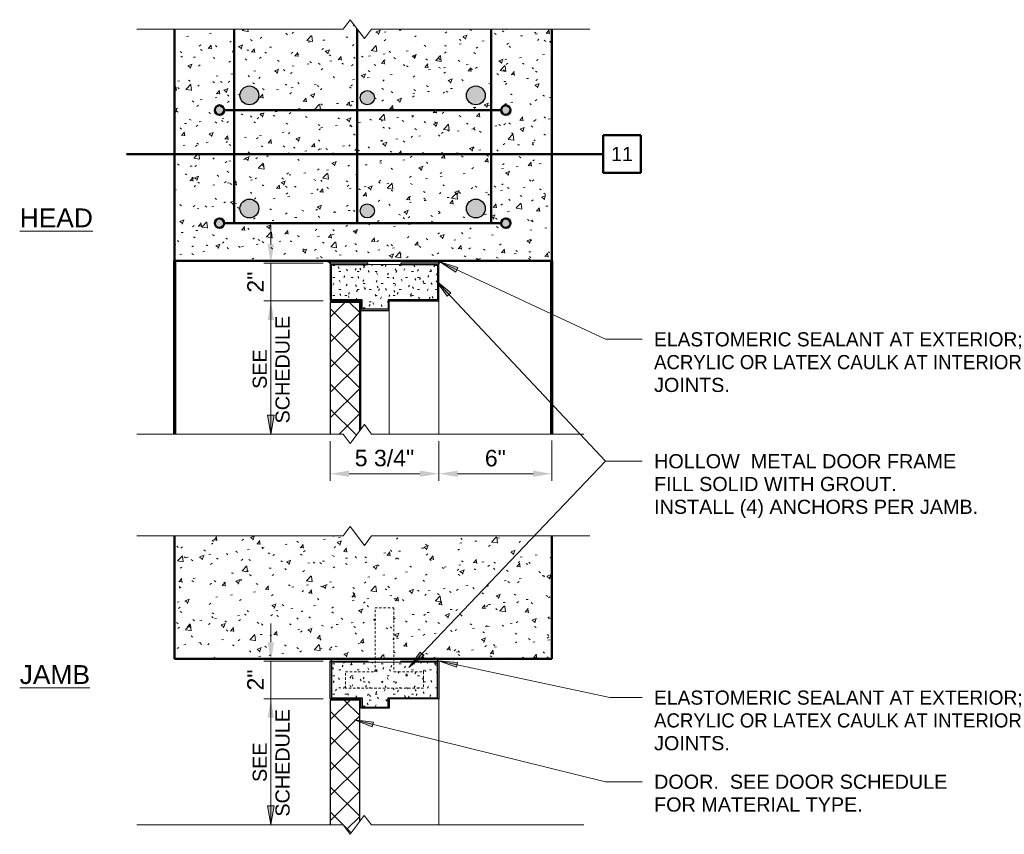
# Model space of a CAD drawing. Header units: inches. Extents: x 32 to 1061, y -183 to 263.
# Tile 2 of 16: x 749 to 801, y -174 to -131. Entities that reach past the tile are written whole.
import ezdxf

# ---------------------------------------------------------------- set-up
doc = ezdxf.new("R2010")
doc.units = ezdxf.units.IN
doc.header["$MEASUREMENT"] = 0
doc.linetypes.add('Hidden 1_8_', pattern=[0.1875, 0.125, -0.0625])
for name, color, linetype, lineweight in [('A-ANNO-DIMS', 211, 'Continuous', 9), ('A-ANNO-NOTE', 131, 'Continuous', 9), ('A-DETL', 90, 'Continuous', 70), ('A-DETL-GENF', 92, 'Continuous', 9), ('A-DETL-HDLN', 90, 'Hidden 1_8_', 9), ('A-DETL-THIN', 151, 'Continuous', 9), ('A-DETL-WIDE', 214, 'Continuous', 50), ('G-ANNO-TEXT', 231, 'Continuous', 9)]:
    doc.layers.add(name, color=color, linetype=linetype, lineweight=lineweight)
doc.styles.add('Arial', font='arial.ttf', dxfattribs={"height": 2})
doc.styles.add('Arial_1', font='arial.ttf', dxfattribs={"height": 0.375})
doc.dimstyles.new('Continuous_USACE', dxfattribs={"dimscale": 12, "dimtxt": 0.875, "dimasz": 0.083333, "dimexe": 0.03125, "dimexo": 0.03125, "dimgap": 0.03125, "dimtad": 1, "dimdec": 5, "dimrnd": 0.03125, "dimzin": 3, "dimdsep": 46, "dimlunit": 4, "dimtxsty": 'Arial_1', "dimcen": 0.09, "dimazin": 0, "dimtfac": 1, "dimtdec": 5, "dimtix": 1, "dimtmove": 0, "dimatfit": 3, "dimfxl": 1, "dimtvp": 1, "dimtfill": 1, "dimfrac": 2, "dimtolj": 1, "dimtzin": 0, "dimlwd": 20, "dimlwe": 20, "dimarcsym": 2})
pattern_1 = [(50, (926.6095, 0), (2.295291, -0.20023), [0.24, -2.64]), (355, (926.6095, 0), (-0.443919, 2.40685), [0.192, -2.112]), (100.451, (926.8005, -0.017), (1.851477, 2.206452), [0.204, -2.244]), (46.184, (926.6095, 0.64), (3.414983, -0.529882), [0.36, -3.96]), (96.636, (926.8945, 0.596), (2.990774, 3.117504), [0.306, -3.365]), (351.184, (926.6095, 0.64), (2.99112, 3.117406), [0.288, -3.168]), (21, (926.9295, 0.48), (1.910434, -1.287904), [0.24, -2.64]), (326, (926.9295, 0.48), (0.778604, 2.320293), [0.192, -2.112]), (71.451, (927.0885, 0.373), (2.689047, 1.032193), [0.204, -2.244]), (37.5, (926.6095, 0), (0.0388938, 1.064692), [0.106, -1.981, 0.106, -2.038, -2.12]), (37.5, (926.6095, 0), (0.0388938, 1.064692), [-4.23, 0.106, -2.014]), (7.5, (926.6095, 0), (0.841523, 1.261634), [0.106, -1.117, 0.106, -1.933, -0.808]), (7.5, (926.6095, 0), (0.841523, 1.261634), [-3.261, 0.106, -0.702]), (327.5, (925.8955, 0), (1.7078417, -0.0718797), [0.106, -0.694, 0.106, -2.39, -3.312]), (327.5, (925.8955, 0), (1.7078417, -0.0718797), [-3.296, 0.106, -3.206]), (317.5, (925.5755, 0), (1.865863, 0.320695), [0.106, -0.934, 0.106, -1.552, -2.352]), (317.5, (925.5755, 0), (1.865863, 0.320695), [-2.698, 0.106, -2.246])]
pattern_2 = [(0, (926.6095, 0), (1.28, 0.32), [0.106, -0.854, 0.106, -0.854, -5.12]), (0, (926.6095, 0), (1.28, 0.32), [-1.92, 0.106, -1.814, 0.106, -0.854, -2.24]), (0, (926.6095, 0), (1.28, 0.32), [-4.8, 0.106, -0.534, 0.106, -1.494]), (120, (927.0895, 0.16), (-0.91712813, 0.9485125), [0.106, -0.854, 0.106, -0.854, -5.12]), (120, (927.0895, 0.16), (-0.91712813, 0.9485125), [-1.92, 0.106, -1.814, 0.106, -0.854, -2.24]), (120, (927.0895, 0.16), (-0.91712813, 0.9485125), [-4.8, 0.106, -0.534, 0.106, -1.494]), (240, (927.2495, 0.8), (-0.36287187, -1.2685125), [0.106, -0.854, 0.106, -0.854, -5.12]), (240, (927.2495, 0.8), (-0.36287187, -1.2685125), [-1.92, 0.106, -1.814, 0.106, -0.854, -2.24]), (240, (927.2495, 0.8), (-0.36287187, -1.2685125), [-4.8, 0.106, -0.534, 0.106, -1.494])]
pattern_3 = [(45, (926.6095, 0), (-0.6675088, 0.6675088), []), (135, (926.6095, 0), (-0.6675088, -0.6675088), [])]

# ---------------------------------------------------------------- blocks, each defined once
blk = doc.blocks.new('Break Line Small - Break Line Small-543125-DOOR - HM CONCRETE WALL')
at = {"layer": 'A-DETL-GENF'}
for p, q in [((-11.684, 0), (-0.75, 0)), ((-0.75, 0), (-0.375, 0.5)), ((-0.375, 0.5), (0.375, -0.5)), ((0.375, -0.5), (0.75, 0)), ((0.75, 0), (12.316, 0))]:
    blk.add_line(p, q, dxfattribs=at)
blk = doc.blocks.new('Break Line Small - Break Line Small-544373-DOOR - HM CONCRETE WALL')
at = {"layer": 'A-DETL-GENF'}
for p, q in [((0.375, 0.5), (-0.375, -0.5)), ((0.75, 0), (0.375, 0.5)), ((-0.75, 0), (-11.684, 0)), ((-0.375, -0.5), (-0.75, 0)), ((12.007, 0), (0.75, 0))]:
    blk.add_line(p, q, dxfattribs=at)
blk = doc.blocks.new('Break Line Small - Break Line Small-544502-DOOR - HM CONCRETE WALL')
at = {"layer": 'A-DETL-GENF'}
for p, q in [((0.375, 0.5), (-0.375, -0.5)), ((0.75, 0), (0.375, 0.5)), ((-0.75, 0), (-11.681, 0)), ((-0.375, -0.5), (-0.75, 0)), ((12.009, 0), (0.75, 0))]:
    blk.add_line(p, q, dxfattribs=at)
blk = doc.blocks.new('*D62')
at = {"layer": 'A-ANNO-DIMS', "color": 0, "lineweight": 20, "transparency": 16777216}
for p, q in [((771.259, -152.993), (771.259, -155.096)), ((777.259, -152.965), (777.259, -155.096)), ((776.259, -154.721), (772.259, -154.721))]:
    blk.add_line(p, q, dxfattribs=at)
at = {"layer": 'A-ANNO-DIMS', "color": 0, "transparency": 16777216}
for points in [[(772.259, -154.554), (772.259, -154.888), (771.259, -154.721)], [(776.259, -154.554), (776.259, -154.888), (777.259, -154.721)]]:
    blk.add_solid(points, dxfattribs=at)
at = {"layer": 'A-ANNO-DIMS', "color": 0, "lineweight": 20, "transparency": 16777216, "insert": (774.259, -153.899), "char_height": 0.875, "width": 1.14426, "attachment_point": 5, "style": 'Arial_1', "bg_fill": 3, "box_fill_scale": 1.25, "bg_fill_color": 256, "bg_fill_true_color": 13158600, "bg_fill_transparency": 0}
blk.add_mtext('\\A1;6"', dxfattribs=at)
blk = doc.blocks.new('*D63')
at = {"layer": 'A-ANNO-DIMS', "color": 0, "lineweight": 20, "transparency": 16777216}
for p, q in [((765.509, -152.993), (765.509, -155.096)), ((771.259, -152.993), (771.259, -155.096)), ((770.259, -154.721), (766.509, -154.721))]:
    blk.add_line(p, q, dxfattribs=at)
at = {"layer": 'A-ANNO-DIMS', "color": 0, "transparency": 16777216}
for points in [[(766.509, -154.554), (766.509, -154.888), (765.509, -154.721)], [(770.259, -154.554), (770.259, -154.888), (771.259, -154.721)]]:
    blk.add_solid(points, dxfattribs=at)
at = {"layer": 'A-ANNO-DIMS', "color": 0, "lineweight": 20, "transparency": 16777216, "insert": (768.384, -153.893), "char_height": 0.875, "width": 3.23501, "attachment_point": 5, "style": 'Arial_1', "bg_fill": 3, "box_fill_scale": 1.25, "bg_fill_color": 256, "bg_fill_true_color": 13158600, "bg_fill_transparency": 0}
blk.add_mtext('\\A1;5 3/4"', dxfattribs=at)
blk = doc.blocks.new('*D64')
at = {"layer": 'A-ANNO-DIMS', "color": 0, "lineweight": 20, "transparency": 16777216}
for p, q in [((762.362, -142.561), (762.362, -141.561)), ((765.134, -143.561), (761.987, -143.561)), ((762.362, -143.561), (762.362, -145.561)), ((765.134, -145.561), (761.987, -145.561)), ((762.362, -146.561), (762.362, -147.561))]:
    blk.add_line(p, q, dxfattribs=at)
at = {"layer": 'A-ANNO-DIMS', "color": 0, "transparency": 16777216}
for points in [[(762.195, -142.561), (762.529, -142.561), (762.362, -143.561)], [(762.195, -146.561), (762.529, -146.561), (762.362, -145.561)]]:
    blk.add_solid(points, dxfattribs=at)
at = {"layer": 'A-ANNO-DIMS', "color": 0, "lineweight": 20, "transparency": 16777216, "insert": (761.548, -144.561), "char_height": 0.875, "width": 1.14426, "attachment_point": 5, "rotation": 90, "style": 'Arial_1', "bg_fill": 3, "box_fill_scale": 1.25, "bg_fill_color": 256, "bg_fill_true_color": 13158600, "bg_fill_transparency": 0}
blk.add_mtext('\\A1;2"', dxfattribs=at)
blk = doc.blocks.new('*D65')
at = {"layer": 'A-ANNO-DIMS', "color": 0, "lineweight": 20, "transparency": 16777216}
for p, q in [((762.362, -163.656), (762.362, -162.656)), ((765.134, -164.656), (761.987, -164.656)), ((762.362, -164.656), (762.362, -166.656)), ((765.134, -166.656), (761.987, -166.656)), ((762.362, -167.656), (762.362, -168.656))]:
    blk.add_line(p, q, dxfattribs=at)
at = {"layer": 'A-ANNO-DIMS', "color": 0, "transparency": 16777216}
for points in [[(762.195, -163.656), (762.529, -163.656), (762.362, -164.656)], [(762.195, -167.656), (762.529, -167.656), (762.362, -166.656)]]:
    blk.add_solid(points, dxfattribs=at)
at = {"layer": 'A-ANNO-DIMS', "color": 0, "lineweight": 20, "transparency": 16777216, "insert": (761.548, -165.656), "char_height": 0.875, "width": 1.14426, "attachment_point": 5, "rotation": 90, "style": 'Arial_1', "bg_fill": 3, "box_fill_scale": 1.25, "bg_fill_color": 256, "bg_fill_true_color": 13158600, "bg_fill_transparency": 0}
blk.add_mtext('\\A1;2"', dxfattribs=at)

msp = doc.modelspace()

# ---------------------------------------------------------------- hatches: boundary and pattern name
at = {"layer": 'A-ANNO-NOTE'}
for points in [[(762.361877, -152.618708), (762.538204, -151.618708), (762.18555, -151.618708)], [(762.361877, -173.322624), (762.538204, -172.322624), (762.18555, -172.322624)]]:
    msp.add_hatch(color=256, dxfattribs=at).paths.add_polyline_path(points)
at = {"layer": 'A-DETL-GENF'}
h = msp.add_hatch(dxfattribs=at)
h.set_pattern_fill('FP4_9', style=0, pattern_type=2)
h.set_pattern_definition(pattern_1)
h.paths.add_polyline_path([(757.329365, -143.436503), (777.258691, -143.436503), (777.258691, -131.147396), (767.692796, -131.147396), (767.317796, -131.647396), (766.567796, -130.647396), (766.192796, -131.147396), (757.258691, -131.147396), (757.258691, -143.436503)])
h.paths.add_polyline_path([(759.635551, -141.686503), (759.570846, -141.677984), (759.510551, -141.653009), (759.458774, -141.61328), (759.419045, -141.561503), (759.39407, -141.501208), (759.385551, -141.436503), (759.39407, -141.371798), (759.419045, -141.311503), (759.458774, -141.259726), (759.510551, -141.219996), (759.570846, -141.195021), (759.635551, -141.186503), (759.700256, -141.195021), (759.760551, -141.219996), (759.812328, -141.259726), (759.852057, -141.311503), (759.877033, -141.371798), (759.885551, -141.436503), (759.877033, -141.501208), (759.852057, -141.561503), (759.812328, -141.61328), (759.760551, -141.653009), (759.700256, -141.677984)])
h.paths.add_polyline_path([(774.812541, -141.686503), (774.747836, -141.677984), (774.687541, -141.653009), (774.635764, -141.61328), (774.596035, -141.561503), (774.57106, -141.501208), (774.562541, -141.436503), (774.57106, -141.371798), (774.596035, -141.311503), (774.635764, -141.259726), (774.687541, -141.219996), (774.747836, -141.195021), (774.812541, -141.186503), (774.877246, -141.195021), (774.937541, -141.219996), (774.989318, -141.259726), (775.029047, -141.311503), (775.054022, -141.371798), (775.062541, -141.436503), (775.054022, -141.501208), (775.029047, -141.561503), (774.989318, -141.61328), (774.937541, -141.653009), (774.877246, -141.677984)])
h.paths.add_polyline_path([(761.225248, -141.15945), (761.095839, -141.142413), (760.975248, -141.092463), (760.871695, -141.013003), (760.792236, -140.90945), (760.742285, -140.78886), (760.725248, -140.65945), (760.742285, -140.530041), (760.792236, -140.40945), (760.871695, -140.305897), (760.975248, -140.226437), (761.095839, -140.176487), (761.225248, -140.15945), (761.354658, -140.176487), (761.475248, -140.226437), (761.578802, -140.305897), (761.658261, -140.40945), (761.708211, -140.530041), (761.725248, -140.65945), (761.708211, -140.78886), (761.658261, -140.90945), (761.578802, -141.013003), (761.475248, -141.092463), (761.354658, -141.142413)])
h.paths.add_polyline_path([(773.225248, -141.15945), (773.095839, -141.142413), (772.975248, -141.092463), (772.871695, -141.013003), (772.792236, -140.90945), (772.742285, -140.78886), (772.725248, -140.65945), (772.742285, -140.530041), (772.792236, -140.40945), (772.871695, -140.305897), (772.975248, -140.226437), (773.095839, -140.176487), (773.225248, -140.15945), (773.354658, -140.176487), (773.475248, -140.226437), (773.578802, -140.305897), (773.658261, -140.40945), (773.708211, -140.530041), (773.725248, -140.65945), (773.708211, -140.78886), (773.658261, -140.90945), (773.578802, -141.013003), (773.475248, -141.092463), (773.354658, -141.142413)])
h.paths.add_polyline_path([(767.475248, -141.158845), (767.378191, -141.146067), (767.287748, -141.108605), (767.210083, -141.04901), (767.150489, -140.971345), (767.113026, -140.880902), (767.100248, -140.783845), (767.113026, -140.686788), (767.150489, -140.596345), (767.210083, -140.51868), (767.287748, -140.459086), (767.378191, -140.421623), (767.475248, -140.408845), (767.572305, -140.421623), (767.662748, -140.459086), (767.740413, -140.51868), (767.800008, -140.596345), (767.837471, -140.686788), (767.850248, -140.783845), (767.837471, -140.880902), (767.800008, -140.971345), (767.740413, -141.04901), (767.662748, -141.108605), (767.572305, -141.146067)])
h.paths.add_polyline_path([(759.635551, -135.686503), (759.570846, -135.677984), (759.510551, -135.653009), (759.458774, -135.61328), (759.419045, -135.561503), (759.39407, -135.501208), (759.385551, -135.436503), (759.39407, -135.371798), (759.419045, -135.311503), (759.458774, -135.259726), (759.510551, -135.219996), (759.570846, -135.195021), (759.635551, -135.186503), (759.700256, -135.195021), (759.760551, -135.219996), (759.812328, -135.259726), (759.852057, -135.311503), (759.877033, -135.371798), (759.885551, -135.436503), (759.877033, -135.501208), (759.852057, -135.561503), (759.812328, -135.61328), (759.760551, -135.653009), (759.700256, -135.677984)])
h.paths.add_polyline_path([(774.812541, -135.686503), (774.747836, -135.677984), (774.687541, -135.653009), (774.635764, -135.61328), (774.596035, -135.561503), (774.57106, -135.501208), (774.562541, -135.436503), (774.57106, -135.371798), (774.596035, -135.311503), (774.635764, -135.259726), (774.687541, -135.219996), (774.747836, -135.195021), (774.812541, -135.186503), (774.877246, -135.195021), (774.937541, -135.219996), (774.989318, -135.259726), (775.029047, -135.311503), (775.054022, -135.371798), (775.062541, -135.436503), (775.054022, -135.501208), (775.029047, -135.561503), (774.989318, -135.61328), (774.937541, -135.653009), (774.877246, -135.677984)])
h.paths.add_polyline_path([(773.225248, -135.15945), (773.095839, -135.142413), (772.975248, -135.092463), (772.871695, -135.013003), (772.792236, -134.90945), (772.742285, -134.78886), (772.725248, -134.65945), (772.742285, -134.530041), (772.792236, -134.40945), (772.871695, -134.305897), (772.975248, -134.226437), (773.095839, -134.176487), (773.225248, -134.15945), (773.354658, -134.176487), (773.475248, -134.226437), (773.578802, -134.305897), (773.658261, -134.40945), (773.708211, -134.530041), (773.725248, -134.65945), (773.708211, -134.78886), (773.658261, -134.90945), (773.578802, -135.013003), (773.475248, -135.092463), (773.354658, -135.142413)])
h.paths.add_polyline_path([(761.225248, -135.15945), (761.095839, -135.142413), (760.975248, -135.092463), (760.871695, -135.013003), (760.792236, -134.90945), (760.742285, -134.78886), (760.725248, -134.65945), (760.742285, -134.530041), (760.792236, -134.40945), (760.871695, -134.305897), (760.975248, -134.226437), (761.095839, -134.176487), (761.225248, -134.15945), (761.354658, -134.176487), (761.475248, -134.226437), (761.578802, -134.305897), (761.658261, -134.40945), (761.708211, -134.530041), (761.725248, -134.65945), (761.708211, -134.78886), (761.658261, -134.90945), (761.578802, -135.013003), (761.475248, -135.092463), (761.354658, -135.142413)])
h.paths.add_polyline_path([(767.475248, -135.158845), (767.378191, -135.146067), (767.287748, -135.108605), (767.210083, -135.04901), (767.150489, -134.971345), (767.113026, -134.880902), (767.100248, -134.783845), (767.113026, -134.686788), (767.150489, -134.596345), (767.210083, -134.51868), (767.287748, -134.459086), (767.378191, -134.421623), (767.475248, -134.408845), (767.572305, -134.421623), (767.662748, -134.459086), (767.740413, -134.51868), (767.800008, -134.596345), (767.837471, -134.686788), (767.850248, -134.783845), (767.837471, -134.880902), (767.800008, -134.971345), (767.740413, -135.04901), (767.662748, -135.108605), (767.572305, -135.146067)])
h = msp.add_hatch(color=7, dxfattribs=at)
h.paths.add_polyline_path([(759.635551, -135.686503), (759.700256, -135.677984), (759.760551, -135.653009), (759.812328, -135.61328), (759.852057, -135.561503), (759.877033, -135.501208), (759.885551, -135.436503), (759.877033, -135.371798), (759.852057, -135.311503), (759.812328, -135.259726), (759.760551, -135.219996), (759.700256, -135.195021), (759.635551, -135.186503), (759.570846, -135.195021), (759.510551, -135.219996), (759.458774, -135.259726), (759.419045, -135.311503), (759.39407, -135.371798), (759.385551, -135.436503), (759.39407, -135.501208), (759.419045, -135.561503), (759.458774, -135.61328), (759.510551, -135.653009), (759.570846, -135.677984)])
h.paths.add_polyline_path([(774.812541, -135.686503), (774.877246, -135.677984), (774.937541, -135.653009), (774.989318, -135.61328), (775.029047, -135.561503), (775.054022, -135.501208), (775.062541, -135.436503), (775.054022, -135.371798), (775.029047, -135.311503), (774.989318, -135.259726), (774.937541, -135.219996), (774.877246, -135.195021), (774.812541, -135.186503), (774.747836, -135.195021), (774.687541, -135.219996), (774.635764, -135.259726), (774.596035, -135.311503), (774.57106, -135.371798), (774.562541, -135.436503), (774.57106, -135.501208), (774.596035, -135.561503), (774.635764, -135.61328), (774.687541, -135.653009), (774.747836, -135.677984)])
h.paths.add_polyline_path([(773.225248, -135.15945), (773.354658, -135.142413), (773.475248, -135.092463), (773.578802, -135.013003), (773.658261, -134.90945), (773.708211, -134.78886), (773.725248, -134.65945), (773.708211, -134.530041), (773.658261, -134.40945), (773.578802, -134.305897), (773.475248, -134.226437), (773.354658, -134.176487), (773.225248, -134.15945), (773.095839, -134.176487), (772.975248, -134.226437), (772.871695, -134.305897), (772.792236, -134.40945), (772.742285, -134.530041), (772.725248, -134.65945), (772.742285, -134.78886), (772.792236, -134.90945), (772.871695, -135.013003), (772.975248, -135.092463), (773.095839, -135.142413)])
h.paths.add_polyline_path([(761.225248, -135.15945), (761.354658, -135.142413), (761.475248, -135.092463), (761.578802, -135.013003), (761.658261, -134.90945), (761.708211, -134.78886), (761.725248, -134.65945), (761.708211, -134.530041), (761.658261, -134.40945), (761.578802, -134.305897), (761.475248, -134.226437), (761.354658, -134.176487), (761.225248, -134.15945), (761.095839, -134.176487), (760.975248, -134.226437), (760.871695, -134.305897), (760.792236, -134.40945), (760.742285, -134.530041), (760.725248, -134.65945), (760.742285, -134.78886), (760.792236, -134.90945), (760.871695, -135.013003), (760.975248, -135.092463), (761.095839, -135.142413)])
h.paths.add_polyline_path([(767.475248, -135.158845), (767.572305, -135.146067), (767.662748, -135.108605), (767.740413, -135.04901), (767.800008, -134.971345), (767.837471, -134.880902), (767.850248, -134.783845), (767.837471, -134.686788), (767.800008, -134.596345), (767.740413, -134.51868), (767.662748, -134.459086), (767.572305, -134.421623), (767.475248, -134.408845), (767.378191, -134.421623), (767.287748, -134.459086), (767.210083, -134.51868), (767.150489, -134.596345), (767.113026, -134.686788), (767.100248, -134.783845), (767.113026, -134.880902), (767.150489, -134.971345), (767.210083, -135.04901), (767.287748, -135.108605), (767.378191, -135.146067)])
h = msp.add_hatch(color=7, dxfattribs=at)
h.paths.add_polyline_path([(759.635551, -141.686503), (759.700256, -141.677984), (759.760551, -141.653009), (759.812328, -141.61328), (759.852057, -141.561503), (759.877033, -141.501208), (759.885551, -141.436503), (759.877033, -141.371798), (759.852057, -141.311503), (759.812328, -141.259726), (759.760551, -141.219996), (759.700256, -141.195021), (759.635551, -141.186503), (759.570846, -141.195021), (759.510551, -141.219996), (759.458774, -141.259726), (759.419045, -141.311503), (759.39407, -141.371798), (759.385551, -141.436503), (759.39407, -141.501208), (759.419045, -141.561503), (759.458774, -141.61328), (759.510551, -141.653009), (759.570846, -141.677984)])
h.paths.add_polyline_path([(774.812541, -141.686503), (774.877246, -141.677984), (774.937541, -141.653009), (774.989318, -141.61328), (775.029047, -141.561503), (775.054022, -141.501208), (775.062541, -141.436503), (775.054022, -141.371798), (775.029047, -141.311503), (774.989318, -141.259726), (774.937541, -141.219996), (774.877246, -141.195021), (774.812541, -141.186503), (774.747836, -141.195021), (774.687541, -141.219996), (774.635764, -141.259726), (774.596035, -141.311503), (774.57106, -141.371798), (774.562541, -141.436503), (774.57106, -141.501208), (774.596035, -141.561503), (774.635764, -141.61328), (774.687541, -141.653009), (774.747836, -141.677984)])
h.paths.add_polyline_path([(773.225248, -141.15945), (773.354658, -141.142413), (773.475248, -141.092463), (773.578802, -141.013003), (773.658261, -140.90945), (773.708211, -140.78886), (773.725248, -140.65945), (773.708211, -140.530041), (773.658261, -140.40945), (773.578802, -140.305897), (773.475248, -140.226437), (773.354658, -140.176487), (773.225248, -140.15945), (773.095839, -140.176487), (772.975248, -140.226437), (772.871695, -140.305897), (772.792236, -140.40945), (772.742285, -140.530041), (772.725248, -140.65945), (772.742285, -140.78886), (772.792236, -140.90945), (772.871695, -141.013003), (772.975248, -141.092463), (773.095839, -141.142413)])
h.paths.add_polyline_path([(761.225248, -141.15945), (761.354658, -141.142413), (761.475248, -141.092463), (761.578802, -141.013003), (761.658261, -140.90945), (761.708211, -140.78886), (761.725248, -140.65945), (761.708211, -140.530041), (761.658261, -140.40945), (761.578802, -140.305897), (761.475248, -140.226437), (761.354658, -140.176487), (761.225248, -140.15945), (761.095839, -140.176487), (760.975248, -140.226437), (760.871695, -140.305897), (760.792236, -140.40945), (760.742285, -140.530041), (760.725248, -140.65945), (760.742285, -140.78886), (760.792236, -140.90945), (760.871695, -141.013003), (760.975248, -141.092463), (761.095839, -141.142413)])
h.paths.add_polyline_path([(767.475248, -141.158845), (767.572305, -141.146067), (767.662748, -141.108605), (767.740413, -141.04901), (767.800008, -140.971345), (767.837471, -140.880902), (767.850248, -140.783845), (767.837471, -140.686788), (767.800008, -140.596345), (767.740413, -140.51868), (767.662748, -140.459086), (767.572305, -140.421623), (767.475248, -140.408845), (767.378191, -140.421623), (767.287748, -140.459086), (767.210083, -140.51868), (767.150489, -140.596345), (767.113026, -140.686788), (767.100248, -140.783845), (767.113026, -140.880902), (767.150489, -140.971345), (767.210083, -141.04901), (767.287748, -141.108605), (767.378191, -141.146067)])
h = msp.add_hatch(dxfattribs=at)
h.set_pattern_fill('FP4_10', style=0, pattern_type=2)
h.set_pattern_definition(pattern_2)
h.paths.add_polyline_path([(768.571191, -145.998099), (768.571191, -145.498099), (771.196191, -145.498099), (771.196191, -143.623099), (765.571191, -143.623099), (765.571191, -145.498099), (767.196191, -145.498099), (767.196191, -145.998099), (768.098591, -145.998099)])
h = msp.add_hatch(dxfattribs=at)
h.set_pattern_fill('FP4_11', style=0, pattern_type=2)
h.set_pattern_definition(pattern_3)
h.paths.add_polyline_path([(766.567796, -153.118296), (767.071191, -152.447103), (767.071191, -145.623099), (765.508691, -145.623099), (765.508691, -152.618296), (766.192796, -152.618296)])
h = msp.add_hatch(dxfattribs=at)
h.set_pattern_fill('FP4_9', style=0, pattern_type=2)
h.set_pattern_definition(pattern_1)
h.paths.add_polyline_path([(757.258691, -164.530791), (777.258691, -164.530791), (777.258691, -158.020317), (767.692796, -158.020317), (767.317796, -158.520317), (766.567796, -157.520317), (766.192796, -158.020317), (757.258691, -158.020317)])
h = msp.add_hatch(dxfattribs=at)
h.set_pattern_fill('FP4_10', style=0, pattern_type=2)
h.set_pattern_definition(pattern_2)
h.paths.add_polyline_path([(768.571191, -167.093291), (768.571191, -166.593291), (771.196191, -166.593291), (771.196191, -164.718291), (765.571191, -164.718291), (765.571191, -166.593291), (767.196191, -166.593291), (767.196191, -167.093291)])
h = msp.add_hatch(dxfattribs=at)
h.set_pattern_fill('FP4_11', style=0, pattern_type=2)
h.set_pattern_definition(pattern_3)
h.paths.add_polyline_path([(766.565189, -173.837584), (767.071191, -173.162915), (767.071191, -166.718291), (765.508691, -166.718291), (765.508691, -173.337584), (766.190189, -173.337584)])
at = {"layer": 'G-ANNO-TEXT', "lineweight": 13}
for points in [[(771.313833, -143.486056), (772.163776, -144.02913), (772.275373, -143.790643)], [(771.122879, -144.491592), (771.710861, -145.31111), (771.902933, -145.131005)], [(769.682582, -164.998827), (770.467256, -164.365093), (770.276497, -164.183598)], [(771.253064, -164.646011), (772.203361, -164.984044), (772.25847, -164.72657)], [(766.792235, -167.773806), (767.731747, -168.140754), (767.794707, -167.885087)]]:
    msp.add_hatch(color=250, dxfattribs=at).paths.add_polyline_path(points)

# ---------------------------------------------------------------- linework, layer by layer
at = {"layer": 'A-ANNO-NOTE'}
for p, q in [((762.538204, -151.618708), (762.18555, -151.618708)), ((762.18555, -151.618708), (762.361877, -152.618708)), ((762.361877, -152.618708), (762.538204, -151.618708)), ((762.538204, -172.322624), (762.18555, -172.322624)), ((762.18555, -172.322624), (762.361877, -173.322624)), ((762.361877, -173.322624), (762.538204, -172.322624))]:
    msp.add_line(p, q, dxfattribs=at)
at = {"layer": 'A-DETL', "lineweight": 50}
for p, q in [((757.258691, -143.436503), (757.258691, -131.147396)), ((777.258691, -143.436503), (777.258691, -131.147396)), ((779.964727, -136.773152), (781.964727, -136.773152)), ((779.964727, -138.773152), (779.964727, -136.773152)), ((781.964727, -136.773152), (781.964727, -138.773152)), ((779.964727, -137.773152), (754.714727, -137.773152)), ((781.964727, -138.773152), (779.964727, -138.773152)), ((777.258691, -143.436503), (757.258691, -143.436503)), ((757.258691, -158.020317), (757.258691, -164.530791)), ((777.258691, -164.530791), (777.258691, -158.020317)), ((757.258691, -164.530791), (777.258691, -164.530791)), ((777.258691, -164.530791), (776.758691, -164.530791))]:
    msp.add_line(p, q, dxfattribs=at)
at = {"layer": 'A-DETL'}
for p, q in [((757.258691, -143.436503), (757.258691, -152.618296)), ((777.258691, -152.618296), (777.258691, -143.436503))]:
    msp.add_line(p, q, dxfattribs=at)
at = {"layer": 'A-DETL', "lineweight": 18}
for p, q in [((771.383691, -143.436503), (765.383691, -143.436503)), ((771.258691, -152.618296), (771.258691, -145.560599)), ((765.508691, -152.618296), (765.508691, -145.623099)), ((768.633691, -152.618296), (768.633691, -146.060599)), ((771.258691, -164.530791), (765.508691, -164.530791)), ((771.258691, -166.655791), (771.258691, -173.337584))]:
    msp.add_line(p, q, dxfattribs=at)
at = {"layer": 'A-DETL', "lineweight": 30}
for p, q in [((767.508691, -143.560599), (765.508691, -143.560599)), ((765.508691, -143.560599), (765.508691, -145.560599)), ((765.571191, -145.498099), (765.571191, -143.623099)), ((765.571191, -143.623099), (767.508691, -143.623099)), ((767.508691, -143.623099), (767.508691, -143.560599)), ((771.258691, -143.560599), (769.258691, -143.560599)), ((769.258691, -143.560599), (769.258691, -143.623099)), ((769.258691, -143.623099), (771.196191, -143.623099)), ((771.196191, -143.623099), (771.196191, -145.498099)), ((771.258691, -145.560599), (771.258691, -143.560599)), ((765.508691, -145.560599), (767.133691, -145.560599)), ((767.196191, -145.498099), (765.571191, -145.498099)), ((767.133691, -145.560599), (767.133691, -146.060599)), ((767.196191, -145.998099), (767.196191, -145.498099)), ((771.196191, -145.498099), (768.571191, -145.498099)), ((768.571191, -145.498099), (768.571191, -145.998099)), ((768.633691, -146.060599), (768.633691, -145.560599)), ((768.633691, -145.560599), (771.258691, -145.560599)), ((767.071191, -145.623099), (765.508691, -145.623099)), ((765.508691, -145.623099), (765.508691, -152.618296)), ((765.508691, -145.623099), (767.071191, -145.623099)), ((767.071191, -152.447103), (767.071191, -145.623099)), ((767.133691, -146.060599), (768.633691, -146.060599)), ((768.571191, -145.998099), (767.196191, -145.998099)), ((765.508691, -166.655791), (765.508691, -164.655791)), ((765.508691, -164.655791), (767.508691, -164.655791)), ((767.508691, -164.718291), (765.571191, -164.718291)), ((765.571191, -164.718291), (765.571191, -166.593291)), ((767.508691, -164.655791), (767.508691, -164.718291)), ((769.258691, -164.718291), (769.258691, -164.655791)), ((769.258691, -164.655791), (771.258691, -164.655791)), ((771.196191, -164.718291), (769.258691, -164.718291)), ((771.196191, -166.593291), (771.196191, -164.718291)), ((771.258691, -164.655791), (771.258691, -166.655791)), ((767.133691, -166.655791), (765.508691, -166.655791)), ((767.071191, -166.718291), (765.508691, -166.718291)), ((765.508691, -166.718291), (765.508691, -173.337584)), ((767.071191, -166.718291), (765.508691, -166.718291)), ((765.571191, -166.593291), (767.196191, -166.593291)), ((767.071191, -173.162915), (767.071191, -166.718291)), ((767.133691, -167.155791), (767.133691, -166.655791)), ((767.196191, -166.593291), (767.196191, -167.093291)), ((768.571191, -167.093291), (768.571191, -166.593291)), ((768.571191, -166.593291), (771.196191, -166.593291)), ((771.258691, -166.655791), (768.633691, -166.655791)), ((768.633691, -166.655791), (768.633691, -167.155791)), ((768.633691, -167.155791), (767.133691, -167.155791)), ((767.196191, -167.093291), (768.571191, -167.093291))]:
    msp.add_line(p, q, dxfattribs=at)
at = {"layer": 'A-DETL', "linetype": 'Hidden 1_8_', "lineweight": 18}
for p, q in [((767.883691, -161.825363), (768.883691, -161.825363)), ((767.883691, -165.218291), (767.883691, -161.825363)), ((768.883691, -161.825363), (768.883691, -165.218291)), ((766.321191, -166.093291), (766.321191, -165.218291)), ((766.321191, -165.218291), (767.883691, -165.218291)), ((768.883691, -165.218291), (770.446191, -165.218291)), ((770.446191, -165.218291), (770.446191, -166.093291)), ((770.446191, -166.093291), (766.321191, -166.093291))]:
    msp.add_line(p, q, dxfattribs=at)
at = {"layer": 'A-DETL', "lineweight": 30}
for centre, radius in [((761.225248, -134.65945), 0.5), ((767.475248, -134.783845), 0.375), ((773.225248, -134.65945), 0.5), ((761.225248, -140.65945), 0.5), ((773.225248, -140.65945), 0.5), ((767.475248, -140.783845), 0.375)]:
    msp.add_circle(centre, radius, dxfattribs=at)
at = {"layer": 'A-DETL', "lineweight": 50}
for centre, radius, start, end in [((765.321702, -143.655085), 0.214276, 26.5815346, 87.2331041), ((771.455446, -143.656185), 0.21989, 92.4906314, 153.9809927)]:
    msp.add_arc(centre, radius, start, end, dxfattribs=at)
at = {"layer": 'A-DETL', "lineweight": 30}
for centre, start, end in [((765.508691, -164.593291), 270, 90), ((771.258691, -164.593291), 90, 270)]:
    msp.add_arc(centre, 0.0625, start, end, dxfattribs=at)
at = {"layer": 'A-DETL-HDLN'}
for p, q in [((757.258691, -131.147396), (757.258691, -143.436503)), ((777.258691, -143.436503), (777.258691, -131.147396)), ((757.258691, -143.436503), (777.258691, -143.436503)), ((757.258691, -158.020317), (757.258691, -164.530791)), ((777.258691, -164.530791), (777.258691, -158.020317)), ((757.258691, -164.530791), (777.258691, -164.530791))]:
    msp.add_line(p, q, dxfattribs=at)
at = {"layer": 'A-DETL-THIN'}
for p, q in [((771.196191, -143.623099), (765.571191, -143.623099)), ((765.571191, -143.623099), (765.571191, -145.498099)), ((771.196191, -145.498099), (771.196191, -143.623099)), ((765.571191, -145.498099), (767.196191, -145.498099)), ((767.196191, -145.498099), (767.196191, -145.998099)), ((768.571191, -145.998099), (768.571191, -145.498099)), ((768.571191, -145.498099), (771.196191, -145.498099)), ((767.133691, -146.060599), (767.133691, -152.363769)), ((767.196191, -145.998099), (768.571191, -145.998099)), ((771.196191, -164.718291), (765.571191, -164.718291)), ((765.571191, -164.718291), (765.571191, -166.593291)), ((771.196191, -166.593291), (771.196191, -164.718291)), ((765.508691, -166.718291), (765.508691, -173.337584)), ((765.571191, -166.593291), (767.196191, -166.593291)), ((767.071191, -173.162915), (767.071191, -166.718291)), ((767.196191, -166.593291), (767.196191, -167.093291)), ((768.571191, -167.093291), (768.571191, -166.593291)), ((768.571191, -166.593291), (771.196191, -166.593291)), ((767.196191, -167.093291), (768.571191, -167.093291))]:
    msp.add_line(p, q, dxfattribs=at)
at = {"layer": 'A-DETL-WIDE'}
for p, q in [((760.412748, -141.436503), (760.412748, -131.147396)), ((766.942796, -141.436503), (766.942796, -131.147396)), ((774.037748, -141.436503), (774.037748, -131.147396)), ((774.562541, -135.436503), (759.919182, -135.436503)), ((774.562541, -141.436503), (759.919182, -141.436503))]:
    msp.add_line(p, q, dxfattribs=at)
for centre in [(759.635551, -135.436503), (774.812541, -135.436503), (759.635551, -141.436503), (774.812541, -141.436503)]:
    msp.add_circle(centre, 0.25, dxfattribs=at)
at = {"layer": 'G-ANNO-TEXT', "color": 250, "lineweight": 13}
for p, q in [((771.313833, -143.486056), (772.163776, -144.02913)), ((772.275373, -143.790643), (771.313833, -143.486056)), ((771.313833, -143.486056), (780.092658, -147.593993)), ((772.163776, -144.02913), (772.275373, -143.790643)), ((771.122879, -144.491592), (771.710861, -145.31111)), ((771.902933, -145.131005), (771.122879, -144.491592)), ((771.122879, -144.491592), (780.092658, -154.057344)), ((771.710861, -145.31111), (771.902933, -145.131005)), ((780.092658, -147.593993), (782.031965, -147.593993)), ((769.682582, -164.998827), (780.092658, -154.057344)), ((780.092658, -154.057344), (782.031965, -154.057344)), ((780.092658, -154.057344), (782.031965, -154.057344)), ((770.276497, -164.183598), (769.682582, -164.998827)), ((770.467256, -164.365093), (770.276497, -164.183598)), ((769.682582, -164.998827), (770.467256, -164.365093)), ((771.253064, -164.646011), (772.203361, -164.984044)), ((772.25847, -164.72657), (771.253064, -164.646011)), ((771.253064, -164.646011), (780.333825, -166.589627)), ((772.203361, -164.984044), (772.25847, -164.72657)), ((780.333825, -166.589627), (782.031965, -166.589627)), ((766.792235, -167.773806), (767.731747, -168.140754)), ((767.794707, -167.885087), (766.792235, -167.773806)), ((766.792235, -167.773806), (780.092658, -171.049143)), ((767.731747, -168.140754), (767.794707, -167.885087)), ((780.092658, -171.049143), (782.031965, -171.049143))]:
    msp.add_line(p, q, dxfattribs=at)

# ---------------------------------------------------------------- block references
at = {"layer": 'A-DETL-GENF'}
for name, p in [('Break Line Small - Break Line Small-543125-DOOR - HM CONCRETE WALL', (766.942796, -131.147396)), ('Break Line Small - Break Line Small-544373-DOOR - HM CONCRETE WALL', (766.942796, -152.618296)), ('Break Line Small - Break Line Small-543125-DOOR - HM CONCRETE WALL', (766.942796, -158.020317)), ('Break Line Small - Break Line Small-544502-DOOR - HM CONCRETE WALL', (766.940189, -173.337584))]:
    msp.add_blockref(name, p, dxfattribs=at)

# ---------------------------------------------------------------- texts
at = {"layer": 'G-ANNO-TEXT', "color": 7, "insert": (780.388529, -137.392721), "char_height": 0.75, "width": 1.414, "attachment_point": 1, "style": 'Arial_1'}
msp.add_mtext('11', dxfattribs=at)
at = {"layer": 'G-ANNO-TEXT', "color": 7, "lineweight": 13, "attachment_point": 1}
for s, insert, char_height, width, style in [('\\LHEAD', (749.052755, -140.65535), 1, 4.6965, 'Arial'), ('ELASTOMERIC SEALANT AT EXTERIOR;', (782.671965, -147.218993), 0.75, 24.66925, 'Arial_1'), ('ACRYLIC OR LATEX CAULK AT INTERIOR ', (782.671965, -148.427327), 0.75, 25.67925, 'Arial_1'), ('JOINTS.', (782.671965, -149.63566), 0.75, 4.92375, 'Arial_1'), ('HOLLOW  METAL DOOR FRAME ', (782.671965, -153.682344), 0.75, 20.099, 'Arial_1'), ('FILL SOLID WITH GROUT.  ', (782.671965, -154.890678), 0.75, 16.463, 'Arial_1'), ('INSTALL (4) ANCHORS PER JAMB.', (782.671965, -156.099011), 0.75, 21.08375, 'Arial_1'), ('\\LJAMB', (749.052755, -164.867946), 1, 4.51975, 'Arial'), ('ELASTOMERIC SEALANT AT EXTERIOR;', (782.671965, -166.214627), 0.75, 24.66925, 'Arial_1'), ('ACRYLIC OR LATEX CAULK AT INTERIOR ', (782.671965, -167.42296), 0.75, 25.67925, 'Arial_1'), ('JOINTS.', (782.671965, -168.631293), 0.75, 4.92375, 'Arial_1'), ('DOOR.  SEE DOOR SCHEDULE', (782.671965, -170.674143), 0.75, 19.1395, 'Arial_1'), ('FOR MATERIAL TYPE.', (782.671965, -171.882476), 0.75, 13.534, 'Arial_1')]:
    msp.add_mtext(s, dxfattribs=dict(at, insert=insert, char_height=char_height, width=width, style=style))
at = {"layer": 'G-ANNO-TEXT', "color": 7, "char_height": 0.75, "attachment_point": 1, "rotation": 90, "style": 'Arial_1'}
for s, insert, width in [('SCHEDULE', (762.607132, -152.052717), 7.0195), ('SEE ', (761.398799, -150.219384), 2.929), ('SCHEDULE', (762.607132, -172.89791), 7.0195), ('SEE ', (761.398799, -171.064576), 2.929)]:
    msp.add_mtext(s, dxfattribs=dict(at, insert=insert, width=width))

# ---------------------------------------------------------------- next in the draw order: dimensions: what is measured, and where the dimension line sits
at = {"layer": 'A-ANNO-DIMS', "lineweight": 20}
for base, p1, p2, picture, middle in [((762.361872, -145.560599), (765.508691, -143.560599), (765.508691, -145.560599), '*D64', (761.547582, -144.560599)), ((762.361872, -166.655791), (765.508691, -164.655791), (765.508691, -166.655791), '*D65', (761.547582, -165.655791))]:
    dim = msp.add_linear_dim(base=base, p1=p1, p2=p2, angle=90, dimstyle='Continuous_USACE', override={"dimpost": '<>', "dimfxl": 2}, dxfattribs=at)
    dim.commit()
    dim.dimension.update_dxf_attribs({"geometry": picture, "text_midpoint": middle})
dim = msp.add_linear_dim(base=(771.258691, -154.720842), p1=(777.258691, -152.589791), p2=(771.258691, -152.618296), dimstyle='Continuous_USACE', override={"dimpost": '<>', "dimfxl": 6.000068}, dxfattribs=at)
dim.commit()
dim.dimension.update_dxf_attribs({"geometry": '*D62', "text_midpoint": (774.258691, -153.899091)})

# ---------------------------------------------------------------- next in the draw order: linework, layer by layer
at = {"layer": 'A-ANNO-NOTE'}
for p, q in [((762.361877, -152.618708), (762.361877, -145.536767)), ((762.361877, -173.322624), (762.361877, -166.63196))]:
    msp.add_line(p, q, dxfattribs=at)

# ---------------------------------------------------------------- next in the draw order: dimensions: what is measured, and where the dimension line sits
at = {"layer": 'A-ANNO-DIMS', "lineweight": 20}
dim = msp.add_linear_dim(base=(765.508691, -154.720842), p1=(771.258691, -152.618296), p2=(765.508691, -152.618296), dimstyle='Continuous_USACE', override={"dimpost": '<>', "dimfxl": 5.75}, dxfattribs=at)
dim.commit()
dim.dimension.update_dxf_attribs({"geometry": '*D63', "text_midpoint": (768.383691, -153.893123)})

doc.saveas('drawing.dxf')
